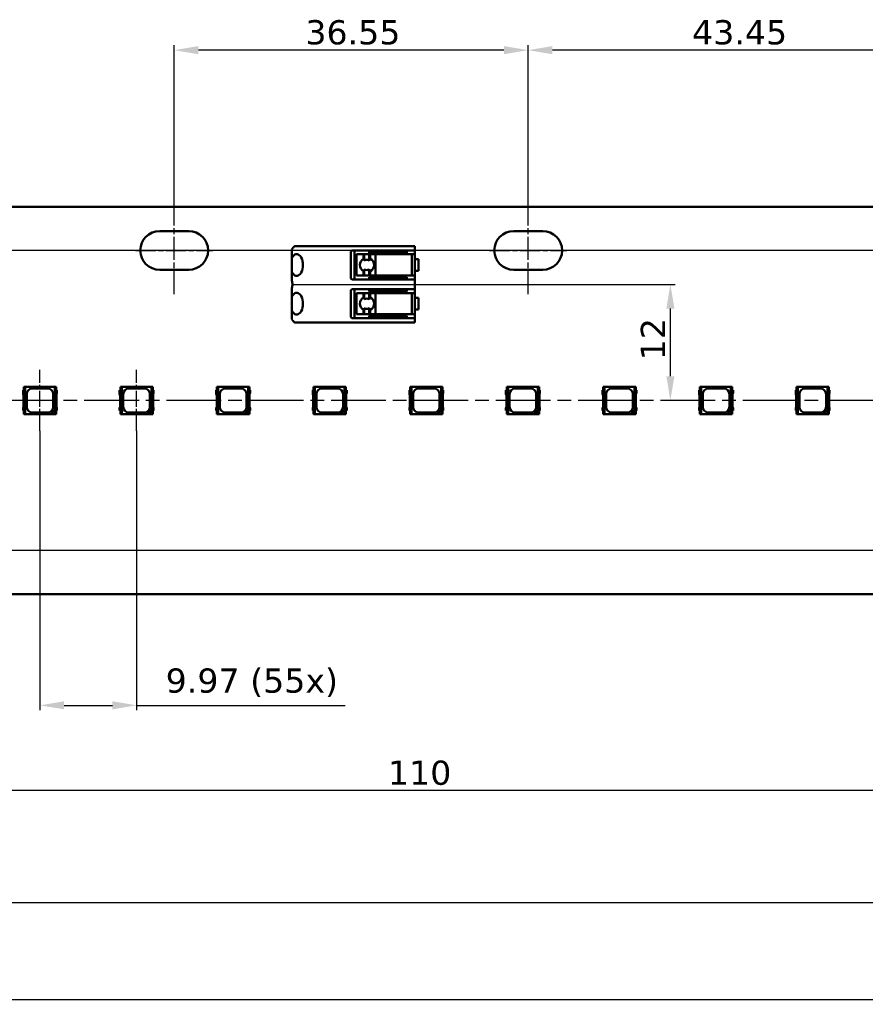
# Model space of a CAD drawing. Header units: millimetres. Extents: x 0 to 841, y 0 to 590.
# Tile 8 of 22: x 185 to 272, y 258 to 360. Entities that reach past the tile are written whole.
import ezdxf

# ---------------------------------------------------------------- set-up
doc = ezdxf.new("R2010")
doc.units = ezdxf.units.MM
doc.linetypes.add('CHAIN', pattern=[0.3543, 0.2362, -0.0295, 0.0591, -0.0295])
for name, color, linetype, lineweight in [('Centerline(ISO)', 7, 'Continuous', 25), ('Dimensions(ISO)', 7, 'Continuous', 25), ('Visible Edges(ISO)', 7, 'Continuous', 50)]:
    doc.layers.add(name, color=color, linetype=linetype, lineweight=lineweight)
doc.styles.add('Philips-dimensions', font='verdana.ttf')
doc.dimstyles.new('Philips-Oss', dxfattribs={"dimtxt": 2.5, "dimasz": 2.5, "dimexe": 0.5, "dimexo": 0, "dimgap": 0.5, "dimtad": 1, "dimtoh": 1, "dimrnd": 1e-08, "dimdsep": 46, "dimtxsty": 'Philips-dimensions', "dimcen": 0.09, "dimdle": 10, "dimclrd": 7, "dimclre": 7, "dimclrt": 7, "dimazin": 2, "dimtfac": 1, "dimtmove": 0, "dimatfit": 3, "dimfxl": 1, "dimtolj": 1, "dimlwd": 25, "dimlwe": 25, "dimarcsym": 0})

# ---------------------------------------------------------------- blocks, each defined once
blk = doc.blocks.new('*D18')
at = {"layer": 'Defpoints', "color": 0, "linetype": 'Continuous', "transparency": 16777216}
for p in [(140.79, 308.46), (701.49, 300.46), (701.49, 258.57)]:
    blk.add_point(p, dxfattribs=at)
at = {"layer": 'Dimensions(ISO)', "color": 7, "linetype": 'Continuous', "lineweight": 25, "transparency": 16777216}
for p, q in [((140.79, 308.46), (140.79, 258.07)), ((701.49, 300.46), (701.49, 258.07)), ((143.29, 258.57), (698.99, 258.57))]:
    blk.add_line(p, q, dxfattribs=at)
at = {"layer": 'Dimensions(ISO)', "color": 7, "linetype": 'Continuous', "transparency": 16777216}
for points in [[(143.29, 258.98), (143.29, 258.15), (140.79, 258.57)], [(698.99, 258.98), (698.99, 258.15), (701.49, 258.57)]]:
    blk.add_solid(points, dxfattribs=at)
at = {"layer": 'Dimensions(ISO)', "color": 7, "linetype": 'Continuous', "lineweight": 25, "transparency": 16777216, "insert": (413.51, 261.67), "char_height": 2.5, "attachment_point": 1, "style": 'Philips-dimensions'}
blk.add_mtext('\\A1;560.7±0.2', dxfattribs=at)
blk = doc.blocks.new('*D31')
at = {"layer": 'Defpoints', "color": 0, "linetype": 'Continuous', "transparency": 16777216}
for p in [(685.49, 330.96), (140.79, 308.46), (685.49, 268.58)]:
    blk.add_point(p, dxfattribs=at)
at = {"layer": 'Dimensions(ISO)', "color": 7, "linetype": 'Continuous', "lineweight": 25, "transparency": 16777216}
for p, q in [((685.49, 330.96), (685.49, 268.08)), ((140.79, 308.46), (140.79, 268.08)), ((143.29, 268.58), (682.99, 268.58))]:
    blk.add_line(p, q, dxfattribs=at)
at = {"layer": 'Dimensions(ISO)', "color": 7, "linetype": 'Continuous', "transparency": 16777216}
for points in [[(143.29, 268.99), (143.29, 268.16), (140.79, 268.58)], [(682.99, 268.99), (682.99, 268.16), (685.49, 268.58)]]:
    blk.add_solid(points, dxfattribs=at)
at = {"layer": 'Dimensions(ISO)', "color": 7, "linetype": 'Continuous', "lineweight": 25, "transparency": 16777216, "insert": (416.89, 271.63), "char_height": 2.5, "attachment_point": 1, "style": 'Philips-dimensions'}
blk.add_mtext('\\A1;544.7', dxfattribs=at)
blk = doc.blocks.new('*D36')
at = {"layer": 'Defpoints', "color": 0, "linetype": 'Continuous', "transparency": 16777216}
for p in [(186.78, 317.31), (196.76, 317.31), (196.76, 288.96)]:
    blk.add_point(p, dxfattribs=at)
at = {"layer": 'Dimensions(ISO)', "color": 7, "linetype": 'Continuous', "lineweight": 25, "transparency": 16777216}
for p, q in [((186.78, 317.31), (186.78, 288.46)), ((196.76, 317.31), (196.76, 288.46)), ((189.28, 288.96), (194.26, 288.96)), ((196.76, 288.96), (218.31, 288.96))]:
    blk.add_line(p, q, dxfattribs=at)
at = {"layer": 'Dimensions(ISO)', "color": 7, "linetype": 'Continuous', "transparency": 16777216}
for points in [[(189.28, 289.38), (189.28, 288.55), (186.78, 288.96)], [(194.26, 289.38), (194.26, 288.55), (196.76, 288.96)]]:
    blk.add_solid(points, dxfattribs=at)
at = {"layer": 'Dimensions(ISO)', "color": 7, "linetype": 'Continuous', "lineweight": 25, "transparency": 16777216, "insert": (199.76, 292.77), "char_height": 2.5, "attachment_point": 1, "style": 'Philips-dimensions'}
blk.add_mtext('\\A1;\\fVerdana|b0|i0;\\H2.5000;9.97 (55x)', dxfattribs=at)
blk = doc.blocks.new('*D41')
at = {"layer": 'Defpoints', "color": 0, "linetype": 'Continuous', "transparency": 16777216}
for p in [(129.43, 335.96), (637.64, 335.96), (142.39, 320.46)]:
    blk.add_point(p, dxfattribs=at)
at = {"layer": 'Dimensions(ISO)', "color": 7, "linetype": 'Continuous', "lineweight": 25, "transparency": 16777216}
for p, q in [((637.64, 335.96), (128.93, 335.96)), ((129.43, 322.96), (129.43, 333.46)), ((142.39, 320.46), (128.93, 320.46))]:
    blk.add_line(p, q, dxfattribs=at)
at = {"layer": 'Dimensions(ISO)', "color": 7, "linetype": 'Continuous', "transparency": 16777216}
for points in [[(129.02, 333.46), (129.85, 333.46), (129.43, 335.96)], [(129.02, 322.96), (129.85, 322.96), (129.43, 320.46)]]:
    blk.add_solid(points, dxfattribs=at)
at = {"layer": 'Dimensions(ISO)', "color": 7, "linetype": 'Continuous', "lineweight": 25, "transparency": 16777216, "insert": (126.37, 324.66), "char_height": 2.5, "attachment_point": 1, "rotation": 90, "style": 'Philips-dimensions'}
blk.add_mtext('\\A1;15.5', dxfattribs=at)
blk = doc.blocks.new('*D42')
at = {"layer": 'Defpoints', "color": 0, "linetype": 'Continuous', "transparency": 16777216}
for p in [(142.39, 320.46), (129.43, 304.96), (669.14, 304.96)]:
    blk.add_point(p, dxfattribs=at)
at = {"layer": 'Dimensions(ISO)', "color": 7, "linetype": 'Continuous', "lineweight": 25, "transparency": 16777216}
for p, q in [((142.39, 320.46), (128.93, 320.46)), ((129.43, 317.96), (129.43, 307.46)), ((669.14, 304.96), (128.93, 304.96))]:
    blk.add_line(p, q, dxfattribs=at)
at = {"layer": 'Dimensions(ISO)', "color": 7, "linetype": 'Continuous', "transparency": 16777216}
for points in [[(129.02, 317.96), (129.85, 317.96), (129.43, 320.46)], [(129.02, 307.46), (129.85, 307.46), (129.43, 304.96)]]:
    blk.add_solid(points, dxfattribs=at)
at = {"layer": 'Dimensions(ISO)', "color": 7, "linetype": 'Continuous', "lineweight": 25, "transparency": 16777216, "insert": (126.37, 309.16), "char_height": 2.5, "attachment_point": 1, "rotation": 90, "style": 'Philips-dimensions'}
blk.add_mtext('\\A1;15.5', dxfattribs=at)
blk = doc.blocks.new('*D45')
at = {"layer": 'Defpoints', "color": 0, "linetype": 'Continuous', "transparency": 16777216}
for p in [(237.19, 356.66), (237.19, 340.46), (280.64, 338.46)]:
    blk.add_point(p, dxfattribs=at)
at = {"layer": 'Dimensions(ISO)', "color": 7, "linetype": 'Continuous', "lineweight": 25, "transparency": 16777216}
for p, q in [((237.19, 340.46), (237.19, 357.16)), ((280.64, 338.46), (280.64, 357.16)), ((278.14, 356.66), (239.69, 356.66))]:
    blk.add_line(p, q, dxfattribs=at)
at = {"layer": 'Dimensions(ISO)', "color": 7, "linetype": 'Continuous', "transparency": 16777216}
for points in [[(239.69, 357.08), (239.69, 356.24), (237.19, 356.66)], [(278.14, 357.08), (278.14, 356.24), (280.64, 356.66)]]:
    blk.add_solid(points, dxfattribs=at)
at = {"layer": 'Dimensions(ISO)', "color": 7, "linetype": 'Continuous', "lineweight": 25, "transparency": 16777216, "insert": (254.11, 359.76), "char_height": 2.5, "attachment_point": 1, "style": 'Philips-dimensions'}
blk.add_mtext('\\A1;43.45', dxfattribs=at)
blk = doc.blocks.new('*D46')
at = {"layer": 'Defpoints', "color": 0, "linetype": 'Continuous', "transparency": 16777216}
for p in [(200.64, 356.66), (200.64, 340.46), (237.19, 340.46)]:
    blk.add_point(p, dxfattribs=at)
at = {"layer": 'Dimensions(ISO)', "color": 7, "linetype": 'Continuous', "lineweight": 25, "transparency": 16777216}
for p, q in [((200.64, 340.46), (200.64, 357.16)), ((237.19, 340.46), (237.19, 357.16)), ((234.69, 356.66), (203.14, 356.66))]:
    blk.add_line(p, q, dxfattribs=at)
at = {"layer": 'Dimensions(ISO)', "color": 7, "linetype": 'Continuous', "transparency": 16777216}
for points in [[(203.14, 357.08), (203.14, 356.24), (200.64, 356.66)], [(234.69, 357.08), (234.69, 356.24), (237.19, 356.66)]]:
    blk.add_solid(points, dxfattribs=at)
at = {"layer": 'Dimensions(ISO)', "color": 7, "linetype": 'Continuous', "lineweight": 25, "transparency": 16777216, "insert": (214.18, 359.76), "char_height": 2.5, "attachment_point": 1, "style": 'Philips-dimensions'}
blk.add_mtext('\\A1;36.55', dxfattribs=at)
blk = doc.blocks.new('*D54')
at = {"layer": 'Defpoints', "color": 0, "linetype": 'Continuous', "transparency": 16777216}
for p in [(170.64, 302.21), (280.64, 302.46), (170.64, 280.15)]:
    blk.add_point(p, dxfattribs=at)
at = {"layer": 'Dimensions(ISO)', "color": 7, "linetype": 'Continuous', "lineweight": 25, "transparency": 16777216}
for p, q in [((170.64, 302.21), (170.64, 279.65)), ((280.64, 302.46), (280.64, 279.65)), ((278.14, 280.15), (173.14, 280.15))]:
    blk.add_line(p, q, dxfattribs=at)
at = {"layer": 'Dimensions(ISO)', "color": 7, "linetype": 'Continuous', "transparency": 16777216}
for points in [[(173.14, 280.56), (173.14, 279.73), (170.64, 280.15)], [(278.14, 280.56), (278.14, 279.73), (280.64, 280.15)]]:
    blk.add_solid(points, dxfattribs=at)
at = {"layer": 'Dimensions(ISO)', "color": 7, "linetype": 'Continuous', "lineweight": 25, "transparency": 16777216, "insert": (222.71, 283.25), "char_height": 2.5, "attachment_point": 1, "style": 'Philips-dimensions'}
blk.add_mtext('\\A1;110', dxfattribs=at)
blk = doc.blocks.new('*D55')
at = {"layer": 'Defpoints', "color": 0, "linetype": 'Continuous', "transparency": 16777216}
for p in [(212.85, 332.46), (251.87, 332.46), (251.87, 320.46)]:
    blk.add_point(p, dxfattribs=at)
at = {"layer": 'Dimensions(ISO)', "color": 7, "linetype": 'Continuous', "lineweight": 25, "transparency": 16777216}
for p, q in [((212.85, 332.46), (252.37, 332.46)), ((251.87, 322.96), (251.87, 329.96))]:
    blk.add_line(p, q, dxfattribs=at)
at = {"layer": 'Dimensions(ISO)', "color": 7, "linetype": 'Continuous', "transparency": 16777216}
for points in [[(251.46, 329.96), (252.29, 329.96), (251.87, 332.46)], [(251.46, 322.96), (252.29, 322.96), (251.87, 320.46)]]:
    blk.add_solid(points, dxfattribs=at)
at = {"layer": 'Dimensions(ISO)', "color": 7, "linetype": 'Continuous', "lineweight": 25, "transparency": 16777216, "insert": (248.82, 324.62), "char_height": 2.5, "attachment_point": 1, "rotation": 90, "style": 'Philips-dimensions'}
blk.add_mtext('\\A1;12', dxfattribs=at)

msp = doc.modelspace()

# ---------------------------------------------------------------- linework, layer by layer
at = {"layer": 'Centerline(ISO)', "linetype": 'CHAIN', "ltscale": 10.000767}
for p, q in [((200.643, 331.463), (200.643, 340.463)), ((237.193, 331.463), (237.193, 340.463))]:
    msp.add_line(p, q, dxfattribs=at)
at = {"layer": 'Centerline(ISO)', "linetype": 'CHAIN', "ltscale": 8.88956}
for p, q in [((196.643, 335.963), (204.643, 335.963)), ((233.193, 335.963), (241.193, 335.963))]:
    msp.add_line(p, q, dxfattribs=at)
at = {"layer": 'Centerline(ISO)', "linetype": 'CHAIN', "ltscale": 7.000507}
for p, q in [((186.784, 317.313), (186.784, 323.613)), ((196.757, 317.313), (196.757, 323.613))]:
    msp.add_line(p, q, dxfattribs=at)
at = {"layer": 'Centerline(ISO)', "linetype": 'CHAIN', "ltscale": 23.990969}
msp.add_line((698.508, 320.463), (142.389, 320.463), dxfattribs=at)
at = {"layer": 'Visible Edges(ISO)'}
for p, q in [((156.793, 340.463), (685.493, 340.463)), ((199.143, 337.963), (202.143, 337.963)), ((235.693, 337.963), (238.693, 337.963)), ((212.773, 334.748), (212.773, 335.893)), ((214.224, 336.413), (213.098, 336.413)), ((214.224, 336.413), (214.873, 336.413)), ((218.958, 336.413), (214.873, 336.413)), ((218.873, 333.163), (218.873, 335.763)), ((219.131, 336.413), (218.958, 336.413)), ((219.073, 335.963), (219.131, 335.963)), ((219.246, 336.413), (219.131, 336.413)), ((219.131, 335.963), (219.246, 335.963)), ((219.246, 336.413), (219.679, 336.413)), ((219.679, 335.963), (219.246, 335.963)), ((219.273, 332.963), (219.273, 335.963)), ((223.473, 336.413), (219.679, 336.413)), ((219.679, 335.963), (223.473, 335.963)), ((220.773, 335.963), (220.773, 335.713)), ((223.473, 336.413), (225.473, 336.413)), ((225.473, 335.963), (223.473, 335.963)), ((224.673, 335.963), (224.673, 335.713)), ((225.473, 335.963), (225.473, 336.413)), ((225.473, 335.963), (225.473, 332.963)), ((212.773, 334.178), (212.773, 334.748)), ((219.476, 335.563), (219.465, 335.563)), ((219.465, 333.363), (219.465, 335.563)), ((219.476, 335.563), (219.686, 335.563)), ((220.194, 335.563), (219.686, 335.563)), ((220.194, 335.097), (220.194, 335.563)), ((220.272, 335.563), (220.194, 335.563)), ((220.272, 334.932), (220.272, 335.563)), ((220.771, 335.563), (220.272, 335.563)), ((220.771, 334.933), (220.771, 335.563)), ((220.891, 335.563), (220.771, 335.563)), ((220.773, 335.713), (223.489, 335.713)), ((220.891, 335.11), (220.891, 335.563)), ((221.438, 335.563), (220.891, 335.563)), ((223.497, 335.563), (221.438, 335.563)), ((221.438, 333.363), (221.438, 335.563)), ((224.673, 335.713), (223.489, 335.713)), ((223.532, 335.563), (223.497, 335.563)), ((223.532, 335.563), (225.173, 335.563)), ((225.373, 335.563), (225.173, 335.563)), ((225.173, 333.363), (225.173, 335.563)), ((225.873, 335.063), (225.473, 335.063)), ((225.873, 335.063), (225.873, 333.863)), ((202.143, 333.963), (199.143, 333.963)), ((212.773, 332.997), (212.773, 334.178)), ((220.194, 333.363), (220.194, 333.829)), ((220.272, 333.363), (220.272, 333.994)), ((220.771, 333.363), (220.771, 333.993)), ((220.891, 333.363), (220.891, 333.816)), ((225.473, 333.863), (225.873, 333.863)), ((238.693, 333.963), (235.693, 333.963)), ((219.131, 332.963), (219.073, 332.963)), ((219.246, 332.963), (219.131, 332.963)), ((219.246, 332.963), (219.679, 332.963)), ((219.465, 333.363), (219.476, 333.363)), ((219.686, 333.363), (219.476, 333.363)), ((223.473, 332.963), (219.679, 332.963)), ((219.686, 333.363), (220.194, 333.363)), ((220.194, 333.363), (220.272, 333.363)), ((220.272, 333.363), (220.771, 333.363)), ((220.771, 333.363), (220.891, 333.363)), ((223.489, 333.213), (220.773, 333.213)), ((220.773, 332.963), (220.773, 333.213)), ((220.891, 333.363), (221.438, 333.363)), ((221.438, 333.363), (223.497, 333.363)), ((223.473, 332.963), (225.473, 332.963)), ((223.489, 333.213), (224.673, 333.213)), ((223.497, 333.363), (223.532, 333.363)), ((225.173, 333.363), (223.532, 333.363)), ((224.673, 332.963), (224.673, 333.213)), ((225.173, 333.363), (225.373, 333.363)), ((225.473, 331.963), (225.473, 332.963)), ((212.773, 330.748), (212.773, 331.929)), ((218.873, 329.163), (218.873, 331.763)), ((219.073, 331.963), (219.131, 331.963)), ((219.131, 331.963), (219.246, 331.963)), ((219.679, 331.963), (219.246, 331.963)), ((219.273, 328.963), (219.273, 331.963)), ((219.679, 331.963), (223.473, 331.963)), ((220.773, 331.963), (220.773, 331.713)), ((220.773, 331.713), (223.489, 331.713)), ((225.473, 331.963), (223.473, 331.963)), ((224.673, 331.713), (223.489, 331.713)), ((224.673, 331.963), (224.673, 331.713)), ((225.473, 331.963), (225.473, 328.963)), ((212.773, 330.178), (212.773, 330.748)), ((219.476, 331.563), (219.465, 331.563)), ((219.465, 329.363), (219.465, 331.563)), ((219.476, 331.563), (219.686, 331.563)), ((220.194, 331.563), (219.686, 331.563)), ((220.194, 331.097), (220.194, 331.563)), ((220.272, 331.563), (220.194, 331.563)), ((220.272, 330.932), (220.272, 331.563)), ((220.771, 331.563), (220.272, 331.563)), ((220.771, 330.933), (220.771, 331.563)), ((220.891, 331.563), (220.771, 331.563)), ((220.891, 331.11), (220.891, 331.563)), ((221.438, 331.563), (220.891, 331.563)), ((223.497, 331.563), (221.438, 331.563)), ((221.438, 329.363), (221.438, 331.563)), ((223.532, 331.563), (223.497, 331.563)), ((223.532, 331.563), (225.173, 331.563)), ((225.373, 331.563), (225.173, 331.563)), ((225.173, 329.363), (225.173, 331.563)), ((225.873, 331.063), (225.473, 331.063)), ((225.873, 331.063), (225.873, 329.863)), ((212.773, 329.033), (212.773, 330.178)), ((220.194, 329.363), (220.194, 329.829)), ((220.272, 329.363), (220.272, 329.994)), ((220.771, 329.363), (220.771, 329.993)), ((220.891, 329.363), (220.891, 329.816)), ((225.473, 329.863), (225.873, 329.863)), ((219.131, 328.963), (219.073, 328.963)), ((219.246, 328.963), (219.131, 328.963)), ((219.246, 328.963), (219.679, 328.963)), ((219.465, 329.363), (219.476, 329.363)), ((219.686, 329.363), (219.476, 329.363)), ((223.473, 328.963), (219.679, 328.963)), ((219.686, 329.363), (220.194, 329.363)), ((220.194, 329.363), (220.272, 329.363)), ((220.272, 329.363), (220.771, 329.363)), ((220.771, 329.363), (220.891, 329.363)), ((223.489, 329.213), (220.773, 329.213)), ((220.773, 328.963), (220.773, 329.213)), ((220.891, 329.363), (221.438, 329.363)), ((221.438, 329.363), (223.497, 329.363)), ((223.473, 328.963), (225.473, 328.963)), ((223.489, 329.213), (224.673, 329.213)), ((223.497, 329.363), (223.532, 329.363)), ((225.173, 329.363), (223.532, 329.363)), ((224.673, 328.963), (224.673, 329.213)), ((225.173, 329.363), (225.373, 329.363)), ((225.473, 328.513), (225.473, 328.963)), ((213.098, 328.513), (214.224, 328.513)), ((214.873, 328.513), (214.224, 328.513)), ((214.873, 328.513), (218.958, 328.513)), ((218.958, 328.513), (219.131, 328.513)), ((219.131, 328.513), (219.246, 328.513)), ((219.679, 328.513), (219.246, 328.513)), ((219.679, 328.513), (223.473, 328.513)), ((225.473, 328.513), (223.473, 328.513)), ((185.034, 321.513), (185.034, 321.113)), ((185.209, 321.513), (185.034, 321.513)), ((185.209, 321.863), (185.109, 321.863)), ((185.109, 321.863), (185.109, 321.513)), ((185.249, 321.863), (185.209, 321.863)), ((185.209, 321.513), (185.209, 321.863)), ((188.32, 321.863), (185.249, 321.863)), ((185.249, 319.063), (185.249, 321.863)), ((186.009, 321.713), (187.559, 321.713)), ((188.32, 321.863), (188.32, 319.474)), ((188.359, 321.863), (188.32, 321.863)), ((188.459, 321.863), (188.359, 321.863)), ((188.359, 321.863), (188.359, 321.513)), ((188.534, 321.513), (188.359, 321.513)), ((188.459, 321.513), (188.459, 321.863)), ((188.534, 321.25), (188.534, 321.513)), ((195.007, 321.513), (195.007, 321.113)), ((195.182, 321.513), (195.007, 321.513)), ((195.182, 321.863), (195.082, 321.863)), ((195.082, 321.863), (195.082, 321.513)), ((195.221, 321.863), (195.182, 321.863)), ((195.182, 321.513), (195.182, 321.863)), ((198.293, 321.863), (195.221, 321.863)), ((195.221, 319.063), (195.221, 321.863)), ((195.982, 321.713), (197.532, 321.713)), ((198.293, 321.863), (198.293, 319.474)), ((198.332, 321.863), (198.293, 321.863)), ((198.432, 321.863), (198.332, 321.863)), ((198.332, 321.863), (198.332, 321.513)), ((198.507, 321.513), (198.332, 321.513)), ((198.432, 321.513), (198.432, 321.863)), ((198.507, 321.25), (198.507, 321.513)), ((204.98, 321.513), (204.98, 321.113)), ((205.155, 321.513), (204.98, 321.513)), ((205.155, 321.863), (205.055, 321.863)), ((205.055, 321.863), (205.055, 321.513)), ((205.194, 321.863), (205.155, 321.863)), ((205.155, 321.513), (205.155, 321.863)), ((208.265, 321.863), (205.194, 321.863)), ((205.194, 319.063), (205.194, 321.863)), ((205.955, 321.713), (207.505, 321.713)), ((208.265, 321.863), (208.265, 319.474)), ((208.305, 321.863), (208.265, 321.863)), ((208.405, 321.863), (208.305, 321.863)), ((208.305, 321.863), (208.305, 321.513)), ((208.48, 321.513), (208.305, 321.513)), ((208.405, 321.513), (208.405, 321.863)), ((208.48, 321.25), (208.48, 321.513)), ((214.952, 321.513), (214.952, 321.113)), ((215.127, 321.513), (214.952, 321.513)), ((215.127, 321.863), (215.027, 321.863)), ((215.027, 321.863), (215.027, 321.513)), ((215.167, 321.863), (215.127, 321.863)), ((215.127, 321.513), (215.127, 321.863)), ((218.238, 321.863), (215.167, 321.863)), ((215.167, 319.063), (215.167, 321.863)), ((215.927, 321.713), (217.477, 321.713)), ((218.238, 321.863), (218.238, 319.474)), ((218.277, 321.863), (218.238, 321.863)), ((218.377, 321.863), (218.277, 321.863)), ((218.277, 321.863), (218.277, 321.513)), ((218.452, 321.513), (218.277, 321.513)), ((218.377, 321.513), (218.377, 321.863)), ((218.452, 321.25), (218.452, 321.513)), ((224.925, 321.513), (224.925, 321.113)), ((225.1, 321.513), (224.925, 321.513)), ((225.1, 321.863), (225, 321.863)), ((225, 321.863), (225, 321.513)), ((225.139, 321.863), (225.1, 321.863)), ((225.1, 321.513), (225.1, 321.863)), ((228.211, 321.863), (225.139, 321.863)), ((225.139, 319.063), (225.139, 321.863)), ((225.9, 321.713), (227.45, 321.713)), ((228.211, 321.863), (228.211, 319.474)), ((228.25, 321.863), (228.211, 321.863)), ((228.35, 321.863), (228.25, 321.863)), ((228.25, 321.863), (228.25, 321.513)), ((228.425, 321.513), (228.25, 321.513)), ((228.35, 321.513), (228.35, 321.863)), ((228.425, 321.25), (228.425, 321.513)), ((234.898, 321.513), (234.898, 321.113)), ((235.073, 321.513), (234.898, 321.513)), ((235.073, 321.863), (234.973, 321.863)), ((234.973, 321.863), (234.973, 321.513)), ((235.112, 321.863), (235.073, 321.863)), ((235.073, 321.513), (235.073, 321.863)), ((238.183, 321.863), (235.112, 321.863)), ((235.112, 319.063), (235.112, 321.863)), ((235.873, 321.713), (237.423, 321.713)), ((238.183, 321.863), (238.183, 319.474)), ((238.223, 321.863), (238.183, 321.863)), ((238.323, 321.863), (238.223, 321.863)), ((238.223, 321.863), (238.223, 321.513)), ((238.398, 321.513), (238.223, 321.513)), ((238.323, 321.513), (238.323, 321.863)), ((238.398, 321.25), (238.398, 321.513)), ((244.871, 321.513), (244.871, 321.113)), ((245.046, 321.513), (244.871, 321.513)), ((245.046, 321.863), (244.946, 321.863)), ((244.946, 321.863), (244.946, 321.513)), ((245.085, 321.863), (245.046, 321.863)), ((245.046, 321.513), (245.046, 321.863)), ((248.156, 321.863), (245.085, 321.863)), ((245.085, 319.063), (245.085, 321.863)), ((245.846, 321.713), (247.396, 321.713)), ((248.156, 321.863), (248.156, 319.474)), ((248.196, 321.863), (248.156, 321.863)), ((248.371, 321.513), (248.195, 321.513)), ((248.296, 321.863), (248.196, 321.863)), ((248.196, 321.863), (248.196, 321.513)), ((248.296, 321.513), (248.296, 321.863)), ((248.371, 321.25), (248.371, 321.513)), ((254.843, 321.513), (254.843, 321.113)), ((255.018, 321.513), (254.843, 321.513)), ((255.018, 321.863), (254.918, 321.863)), ((254.918, 321.863), (254.918, 321.513)), ((255.058, 321.863), (255.018, 321.863)), ((255.018, 321.513), (255.018, 321.863)), ((258.129, 321.863), (255.058, 321.863)), ((255.058, 319.063), (255.058, 321.863)), ((255.818, 321.713), (257.368, 321.713)), ((258.129, 321.863), (258.129, 319.474)), ((258.168, 321.863), (258.129, 321.863)), ((258.268, 321.863), (258.168, 321.863)), ((258.168, 321.863), (258.168, 321.513)), ((258.343, 321.513), (258.168, 321.513)), ((258.268, 321.513), (258.268, 321.863)), ((258.343, 321.25), (258.343, 321.513)), ((264.816, 321.513), (264.816, 321.113)), ((264.991, 321.513), (264.816, 321.513)), ((264.991, 321.863), (264.891, 321.863)), ((264.891, 321.863), (264.891, 321.513)), ((265.03, 321.863), (264.991, 321.863)), ((264.991, 321.513), (264.991, 321.863)), ((268.102, 321.863), (265.03, 321.863)), ((265.03, 319.063), (265.03, 321.863)), ((265.791, 321.713), (267.341, 321.713)), ((268.102, 321.863), (268.102, 319.474)), ((268.141, 321.863), (268.102, 321.863)), ((268.241, 321.863), (268.141, 321.863)), ((268.141, 321.863), (268.141, 321.513)), ((268.316, 321.513), (268.141, 321.513)), ((268.241, 321.513), (268.241, 321.863)), ((268.316, 321.25), (268.316, 321.513)), ((185.034, 321.113), (185.084, 320.976)), ((185.084, 320.976), (185.084, 319.813)), ((185.409, 319.813), (185.409, 321.113)), ((188.159, 321.113), (188.159, 319.813)), ((188.484, 321.113), (188.534, 321.25)), ((188.484, 319.813), (188.484, 321.113)), ((195.007, 321.113), (195.057, 320.976)), ((195.057, 320.976), (195.057, 319.813)), ((195.382, 319.813), (195.382, 321.113)), ((198.132, 321.113), (198.132, 319.813)), ((198.457, 321.113), (198.507, 321.25)), ((198.457, 319.813), (198.457, 321.113)), ((204.98, 321.113), (205.03, 320.976)), ((205.03, 320.976), (205.03, 319.813)), ((205.355, 319.813), (205.355, 321.113)), ((208.105, 321.113), (208.105, 319.813)), ((208.43, 321.113), (208.48, 321.25)), ((208.43, 319.813), (208.43, 321.113)), ((214.952, 321.113), (215.002, 320.976)), ((215.002, 320.976), (215.002, 319.813)), ((215.327, 319.813), (215.327, 321.113)), ((218.077, 321.113), (218.077, 319.813)), ((218.402, 321.113), (218.452, 321.25)), ((218.402, 319.813), (218.402, 321.113)), ((224.925, 321.113), (224.975, 320.976)), ((224.975, 320.976), (224.975, 319.813)), ((225.3, 319.813), (225.3, 321.113)), ((228.05, 321.113), (228.05, 319.813)), ((228.375, 321.113), (228.425, 321.25)), ((228.375, 319.813), (228.375, 321.113)), ((234.898, 321.113), (234.948, 320.976)), ((234.948, 320.976), (234.948, 319.813)), ((235.273, 319.813), (235.273, 321.113)), ((238.023, 321.113), (238.023, 319.813)), ((238.348, 321.113), (238.398, 321.25)), ((238.348, 319.813), (238.348, 321.113)), ((244.871, 321.113), (244.921, 320.976)), ((244.921, 320.976), (244.921, 319.813)), ((245.246, 319.813), (245.246, 321.113)), ((247.996, 321.113), (247.996, 319.813)), ((248.321, 321.113), (248.371, 321.25)), ((248.321, 319.813), (248.321, 321.113)), ((254.843, 321.113), (254.893, 320.976)), ((254.893, 320.976), (254.893, 319.813)), ((255.218, 319.813), (255.218, 321.113)), ((257.968, 321.113), (257.968, 319.813)), ((258.293, 321.113), (258.343, 321.25)), ((258.293, 319.813), (258.293, 321.113)), ((264.816, 321.113), (264.866, 320.976)), ((264.866, 320.976), (264.866, 319.813)), ((265.191, 319.813), (265.191, 321.113)), ((267.941, 321.113), (267.941, 319.813)), ((268.266, 321.113), (268.316, 321.25)), ((268.266, 319.813), (268.266, 321.113)), ((185.084, 319.813), (185.034, 319.676)), ((185.034, 319.676), (185.034, 319.413)), ((187.909, 319.063), (188.32, 319.474)), ((188.32, 319.474), (188.337, 319.491)), ((188.337, 319.491), (188.337, 319.063)), ((188.534, 319.676), (188.484, 319.813)), ((188.534, 319.413), (188.534, 319.676)), ((195.057, 319.813), (195.007, 319.676)), ((195.007, 319.676), (195.007, 319.413)), ((197.882, 319.063), (198.293, 319.474)), ((198.293, 319.474), (198.31, 319.491)), ((198.31, 319.491), (198.31, 319.063)), ((198.507, 319.676), (198.457, 319.813)), ((198.507, 319.413), (198.507, 319.676)), ((205.03, 319.813), (204.98, 319.676)), ((204.98, 319.676), (204.98, 319.413)), ((207.855, 319.063), (208.265, 319.474)), ((208.265, 319.474), (208.283, 319.491)), ((208.283, 319.491), (208.283, 319.063)), ((208.48, 319.676), (208.43, 319.813)), ((208.48, 319.413), (208.48, 319.676)), ((215.002, 319.813), (214.952, 319.676)), ((214.952, 319.676), (214.952, 319.413)), ((217.827, 319.063), (218.238, 319.474)), ((218.238, 319.474), (218.255, 319.491)), ((218.255, 319.491), (218.255, 319.063)), ((218.452, 319.676), (218.402, 319.813)), ((218.452, 319.413), (218.452, 319.676)), ((224.975, 319.813), (224.925, 319.676)), ((224.925, 319.676), (224.925, 319.413)), ((227.8, 319.063), (228.211, 319.474)), ((228.211, 319.474), (228.228, 319.491)), ((228.228, 319.491), (228.228, 319.063)), ((228.425, 319.676), (228.375, 319.813)), ((228.425, 319.413), (228.425, 319.676)), ((234.948, 319.813), (234.898, 319.676)), ((234.898, 319.676), (234.898, 319.413)), ((237.773, 319.063), (238.183, 319.474)), ((238.183, 319.474), (238.201, 319.491)), ((238.201, 319.491), (238.201, 319.063)), ((238.398, 319.676), (238.348, 319.813)), ((238.398, 319.413), (238.398, 319.676)), ((244.921, 319.813), (244.871, 319.676)), ((244.871, 319.676), (244.871, 319.413)), ((247.746, 319.063), (248.156, 319.474)), ((248.156, 319.474), (248.174, 319.491)), ((248.174, 319.491), (248.174, 319.063)), ((248.371, 319.676), (248.321, 319.813)), ((248.371, 319.413), (248.371, 319.676)), ((254.893, 319.813), (254.843, 319.676)), ((254.843, 319.676), (254.843, 319.413)), ((257.718, 319.063), (258.129, 319.474)), ((258.129, 319.474), (258.146, 319.491)), ((258.146, 319.491), (258.146, 319.063)), ((258.343, 319.676), (258.293, 319.813)), ((258.343, 319.413), (258.343, 319.676)), ((264.866, 319.813), (264.816, 319.676)), ((264.816, 319.676), (264.816, 319.413)), ((267.691, 319.063), (268.102, 319.474)), ((268.102, 319.474), (268.119, 319.491)), ((268.119, 319.491), (268.119, 319.063)), ((268.316, 319.676), (268.266, 319.813)), ((268.316, 319.413), (268.316, 319.676)), ((185.034, 319.413), (185.209, 319.413)), ((185.109, 319.413), (185.109, 319.063)), ((185.109, 319.063), (185.209, 319.063)), ((185.209, 319.063), (185.209, 319.413)), ((185.209, 319.063), (185.249, 319.063)), ((185.249, 319.063), (187.909, 319.063)), ((187.559, 319.213), (186.009, 319.213)), ((188.337, 319.063), (187.909, 319.063)), ((188.337, 319.063), (188.359, 319.063)), ((188.359, 319.413), (188.534, 319.413)), ((188.359, 319.413), (188.359, 319.063)), ((188.359, 319.063), (188.459, 319.063)), ((188.459, 319.063), (188.459, 319.413)), ((195.007, 319.413), (195.182, 319.413)), ((195.082, 319.413), (195.082, 319.063)), ((195.082, 319.063), (195.182, 319.063)), ((195.182, 319.063), (195.182, 319.413)), ((195.182, 319.063), (195.221, 319.063)), ((195.221, 319.063), (197.882, 319.063)), ((197.532, 319.213), (195.982, 319.213)), ((198.31, 319.063), (197.882, 319.063)), ((198.31, 319.063), (198.332, 319.063)), ((198.332, 319.413), (198.507, 319.413)), ((198.332, 319.413), (198.332, 319.063)), ((198.332, 319.063), (198.432, 319.063)), ((198.432, 319.063), (198.432, 319.413)), ((204.98, 319.413), (205.155, 319.413)), ((205.055, 319.413), (205.055, 319.063)), ((205.055, 319.063), (205.155, 319.063)), ((205.155, 319.063), (205.155, 319.413)), ((205.155, 319.063), (205.194, 319.063)), ((205.194, 319.063), (207.855, 319.063)), ((207.505, 319.213), (205.955, 319.213)), ((208.283, 319.063), (207.855, 319.063)), ((208.283, 319.063), (208.305, 319.063)), ((208.305, 319.413), (208.48, 319.413)), ((208.305, 319.413), (208.305, 319.063)), ((208.305, 319.063), (208.405, 319.063)), ((208.405, 319.063), (208.405, 319.413)), ((214.952, 319.413), (215.127, 319.413)), ((215.027, 319.413), (215.027, 319.063)), ((215.027, 319.063), (215.127, 319.063)), ((215.127, 319.063), (215.127, 319.413)), ((215.127, 319.063), (215.167, 319.063)), ((215.167, 319.063), (217.827, 319.063)), ((217.477, 319.213), (215.927, 319.213)), ((218.255, 319.063), (217.827, 319.063)), ((218.255, 319.063), (218.277, 319.063)), ((218.277, 319.413), (218.452, 319.413)), ((218.277, 319.413), (218.277, 319.063)), ((218.277, 319.063), (218.377, 319.063)), ((218.377, 319.063), (218.377, 319.413)), ((224.925, 319.413), (225.1, 319.413)), ((225, 319.413), (225, 319.063)), ((225, 319.063), (225.1, 319.063)), ((225.1, 319.063), (225.1, 319.413)), ((225.1, 319.063), (225.139, 319.063)), ((225.139, 319.063), (227.8, 319.063)), ((227.45, 319.213), (225.9, 319.213)), ((228.228, 319.063), (227.8, 319.063)), ((228.228, 319.063), (228.25, 319.063)), ((228.25, 319.413), (228.425, 319.413)), ((228.25, 319.413), (228.25, 319.063)), ((228.25, 319.063), (228.35, 319.063)), ((228.35, 319.063), (228.35, 319.413)), ((234.898, 319.413), (235.073, 319.413)), ((234.973, 319.413), (234.973, 319.063)), ((234.973, 319.063), (235.073, 319.063)), ((235.073, 319.063), (235.073, 319.413)), ((235.073, 319.063), (235.112, 319.063)), ((235.112, 319.063), (237.773, 319.063)), ((237.423, 319.213), (235.873, 319.213)), ((238.201, 319.063), (237.773, 319.063)), ((238.201, 319.063), (238.223, 319.063)), ((238.223, 319.413), (238.398, 319.413)), ((238.223, 319.413), (238.223, 319.063)), ((238.223, 319.063), (238.323, 319.063)), ((238.323, 319.063), (238.323, 319.413)), ((244.871, 319.413), (245.046, 319.413)), ((244.946, 319.413), (244.946, 319.063)), ((244.946, 319.063), (245.046, 319.063)), ((245.046, 319.063), (245.046, 319.413)), ((245.046, 319.063), (245.085, 319.063)), ((245.085, 319.063), (247.746, 319.063)), ((247.396, 319.213), (245.846, 319.213)), ((248.174, 319.063), (247.746, 319.063)), ((248.174, 319.063), (248.196, 319.063)), ((248.195, 319.413), (248.371, 319.413)), ((248.196, 319.413), (248.196, 319.063)), ((248.196, 319.063), (248.296, 319.063)), ((248.296, 319.063), (248.296, 319.413)), ((254.843, 319.413), (255.018, 319.413)), ((254.918, 319.413), (254.918, 319.063)), ((254.918, 319.063), (255.018, 319.063)), ((255.018, 319.063), (255.018, 319.413)), ((255.018, 319.063), (255.058, 319.063)), ((255.058, 319.063), (257.718, 319.063)), ((257.368, 319.213), (255.818, 319.213)), ((258.146, 319.063), (257.718, 319.063)), ((258.146, 319.063), (258.168, 319.063)), ((258.168, 319.413), (258.343, 319.413)), ((258.168, 319.413), (258.168, 319.063)), ((258.168, 319.063), (258.268, 319.063)), ((258.268, 319.063), (258.268, 319.413)), ((264.816, 319.413), (264.991, 319.413)), ((264.891, 319.413), (264.891, 319.063)), ((264.891, 319.063), (264.991, 319.063)), ((264.991, 319.063), (264.991, 319.413)), ((264.991, 319.063), (265.03, 319.063)), ((265.03, 319.063), (267.691, 319.063)), ((267.341, 319.213), (265.791, 319.213)), ((268.119, 319.063), (267.691, 319.063)), ((268.119, 319.063), (268.141, 319.063)), ((268.141, 319.413), (268.316, 319.413)), ((268.141, 319.413), (268.141, 319.063)), ((268.141, 319.063), (268.241, 319.063)), ((268.241, 319.063), (268.241, 319.413)), ((701.493, 300.463), (152.793, 300.463))]:
    msp.add_line(p, q, dxfattribs=at)
for centre, radius, start, end in [((199.143, 335.963), 2, 90, 270), ((202.143, 335.963), 2, 270, 90), ((235.693, 335.963), 2, 90, 270), ((238.693, 335.963), 2, 270, 90), ((219.073, 335.763), 0.2, 125.26439, 180), ((219.073, 333.163), 0.2, 180, 234.73561), ((219.073, 331.763), 0.2, 125.26439, 180), ((219.073, 329.163), 0.2, 180, 234.73561), ((186.009, 321.113), 0.6, 90, 180), ((187.559, 321.113), 0.6, 0, 90), ((195.982, 321.113), 0.6, 90, 180), ((197.532, 321.113), 0.6, 0, 90), ((205.955, 321.113), 0.6, 90, 180), ((207.505, 321.113), 0.6, 0, 90), ((215.927, 321.113), 0.6, 90, 180), ((217.477, 321.113), 0.6, 0, 90), ((225.9, 321.113), 0.6, 90, 180), ((227.45, 321.113), 0.6, 0, 90), ((235.873, 321.113), 0.6, 90, 180), ((237.423, 321.113), 0.6, 0, 90), ((245.846, 321.113), 0.6, 90, 180), ((247.396, 321.113), 0.6, 0, 90), ((255.818, 321.113), 0.6, 90, 180), ((257.368, 321.113), 0.6, 0, 90), ((265.791, 321.113), 0.6, 90, 180), ((267.341, 321.113), 0.6, 0, 90), ((186.009, 319.813), 0.6, 180, 270), ((187.559, 319.813), 0.6, 270, 0), ((195.982, 319.813), 0.6, 180, 270), ((197.532, 319.813), 0.6, 270, 0), ((205.955, 319.813), 0.6, 180, 270), ((207.505, 319.813), 0.6, 270, 0), ((215.927, 319.813), 0.6, 180, 270), ((217.477, 319.813), 0.6, 270, 0), ((225.9, 319.813), 0.6, 180, 270), ((227.45, 319.813), 0.6, 270, 0), ((235.873, 319.813), 0.6, 180, 270), ((237.423, 319.813), 0.6, 270, 0), ((245.846, 319.813), 0.6, 180, 270), ((247.396, 319.813), 0.6, 270, 0), ((255.818, 319.813), 0.6, 180, 270), ((257.368, 319.813), 0.6, 270, 0), ((265.791, 319.813), 0.6, 180, 270), ((267.341, 319.813), 0.6, 270, 0)]:
    msp.add_arc(centre, radius, start, end, dxfattribs=at)
for centre, major_axis, ratio, start_param, end_param in [((213.577, 334.375), (0, 2.2), 0.5773503, 0.3864162, 0.5863891), ((213.286, 334.463), (0, 1.125), 0.5773503, 2.4548566, 6.9699214), ((220.536, 334.463), (0, 0.721), 0.9986295, 0.4951571, 2.6464356), ((220.133, 334.463), (0, 0.668), 0.2923717, 5.4903525, 5.9638797), ((220.523, 334.463), (0, 0.532), 0.9986295, 5.7966843, 6.775526), ((220.957, 334.463), (0, 0.669), 0.3907311, 0.2581297, 0.7922621), ((220.572, 334.463), (0, -0.721), 0.9986295, 0.4576822, 2.6839105), ((220.133, 334.463), (0, -0.668), 0.2923717, 0.3193056, 0.7928328), ((220.523, 334.463), (0, -0.532), 0.9986295, 5.7908446, 6.7696863), ((220.957, 334.463), (0, -0.669), 0.3907311, 5.4909232, 6.0250556), ((213.286, 330.463), (0, 1.125), 0.5773503, 2.4548566, 6.9699214), ((220.536, 330.463), (0, 0.721), 0.9986295, 0.4951571, 2.6464356), ((220.133, 330.463), (0, 0.668), 0.2923717, 5.4903525, 5.9638797), ((220.523, 330.463), (0, 0.532), 0.9986295, 5.7966843, 6.775526), ((220.957, 330.463), (0, 0.669), 0.3907311, 0.2581297, 0.7922621), ((220.572, 330.463), (0, -0.721), 0.9986295, 0.4576822, 2.6839105), ((220.133, 330.463), (0, -0.668), 0.2923717, 0.3193056, 0.7928328), ((220.523, 330.463), (0, -0.532), 0.9986295, 5.7908446, 6.7696863), ((220.957, 330.463), (0, -0.669), 0.3907311, 5.4909232, 6.0250556), ((213.577, 330.551), (0, 2.2), 0.5773503, 2.5552035, 2.7551765)]:
    msp.add_ellipse(centre, major_axis=major_axis, ratio=ratio, start_param=start_param, end_param=end_param, dxfattribs=at)
for points, knots in [([(212.874, 336.208), (212.865, 336.198), (212.858, 336.188), (212.798, 336.104), (212.773, 336), (212.773, 335.893)], [0.078278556, 0.078278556, 0.078278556, 0.078278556, 0.083769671, 0.083769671, 0.125939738, 0.125939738, 0.125939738, 0.125939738]), ([(218.958, 335.926), (218.96, 335.928), (218.963, 335.93), (218.979, 335.94), (218.995, 335.948), (219.027, 335.958), (219.043, 335.961), (219.062, 335.963), (219.068, 335.963), (219.073, 335.963)], [0.068532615, 0.068532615, 0.068532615, 0.068532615, 0.069496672, 0.069496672, 0.074334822, 0.074334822, 0.079172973, 0.079172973, 0.081035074, 0.081035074, 0.081035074, 0.081035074]), ([(212.773, 334.748), (212.773, 334.779), (212.773, 334.809), (212.775, 334.962), (212.782, 335.077), (212.818, 335.228), (212.841, 335.286), (212.874, 335.333)], [0.203899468, 0.203899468, 0.203899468, 0.203899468, 0.212866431, 0.212866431, 0.249545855, 0.249545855, 0.272133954, 0.272133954, 0.272133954, 0.272133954]), ([(212.874, 333.593), (212.841, 333.64), (212.818, 333.698), (212.782, 333.849), (212.775, 333.964), (212.773, 334.116), (212.773, 334.147), (212.773, 334.178)], [0.080240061, 0.080240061, 0.080240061, 0.080240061, 0.10282816, 0.10282816, 0.139507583, 0.139507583, 0.148474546, 0.148474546, 0.148474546, 0.148474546]), ([(212.791, 332.839), (212.793, 332.833), (212.794, 332.826), (212.807, 332.776), (212.822, 332.719), (212.844, 332.595), (212.851, 332.527), (212.851, 332.398), (212.844, 332.33), (212.822, 332.206), (212.807, 332.15), (212.794, 332.099), (212.793, 332.093), (212.791, 332.087)], [0.121247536, 0.121247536, 0.121247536, 0.121247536, 0.123999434, 0.123999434, 0.143348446, 0.143348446, 0.162697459, 0.162697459, 0.182046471, 0.182046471, 0.201395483, 0.201395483, 0.204147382, 0.204147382, 0.204147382, 0.204147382]), ([(219.073, 332.963), (219.068, 332.963), (219.062, 332.963), (219.043, 332.965), (219.027, 332.968), (218.995, 332.978), (218.979, 332.986), (218.963, 332.996), (218.96, 332.998), (218.958, 333)], [0.018300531, 0.018300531, 0.018300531, 0.018300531, 0.020162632, 0.020162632, 0.025000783, 0.025000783, 0.029838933, 0.029838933, 0.03080299, 0.03080299, 0.03080299, 0.03080299]), ([(218.958, 331.926), (218.96, 331.928), (218.963, 331.93), (218.979, 331.94), (218.995, 331.948), (219.027, 331.958), (219.043, 331.961), (219.062, 331.963), (219.068, 331.963), (219.073, 331.963)], [0.068532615, 0.068532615, 0.068532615, 0.068532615, 0.069496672, 0.069496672, 0.074334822, 0.074334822, 0.079172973, 0.079172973, 0.081035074, 0.081035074, 0.081035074, 0.081035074]), ([(212.773, 330.748), (212.773, 330.779), (212.773, 330.809), (212.775, 330.962), (212.782, 331.077), (212.818, 331.228), (212.841, 331.286), (212.874, 331.333)], [0.203899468, 0.203899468, 0.203899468, 0.203899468, 0.212866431, 0.212866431, 0.249545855, 0.249545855, 0.272133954, 0.272133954, 0.272133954, 0.272133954]), ([(212.874, 329.593), (212.841, 329.64), (212.818, 329.698), (212.782, 329.849), (212.775, 329.964), (212.773, 330.116), (212.773, 330.147), (212.773, 330.178)], [0.080240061, 0.080240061, 0.080240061, 0.080240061, 0.10282816, 0.10282816, 0.139507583, 0.139507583, 0.148474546, 0.148474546, 0.148474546, 0.148474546]), ([(212.773, 329.033), (212.773, 328.926), (212.798, 328.822), (212.858, 328.738), (212.865, 328.728), (212.874, 328.718)], [0.459457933, 0.459457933, 0.459457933, 0.459457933, 0.501628, 0.501628, 0.507119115, 0.507119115, 0.507119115, 0.507119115]), ([(219.073, 328.963), (219.068, 328.963), (219.062, 328.963), (219.043, 328.965), (219.027, 328.968), (218.995, 328.978), (218.979, 328.986), (218.963, 328.996), (218.96, 328.998), (218.958, 329)], [0.018300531, 0.018300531, 0.018300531, 0.018300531, 0.020162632, 0.020162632, 0.025000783, 0.025000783, 0.029838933, 0.029838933, 0.03080299, 0.03080299, 0.03080299, 0.03080299])]:
    msp.add_open_spline(points, degree=3, knots=knots, dxfattribs=at)
for points in [[(212.773, 332.997), (212.773, 332.943), (212.778, 332.888), (212.791, 332.839)], [(212.791, 332.087), (212.778, 332.037), (212.773, 331.983), (212.773, 331.929)]]:
    msp.add_open_spline(points, degree=3, dxfattribs=at)

# ---------------------------------------------------------------- dimensions: what is measured, and where the dimension line sits
at = {"layer": 'Dimensions(ISO)', "color": 7, "linetype": 'Continuous', "lineweight": 25}
for base, p1, p2, angle, override, picture, middle in [((200.643, 356.66), (237.193, 340.463), (200.643, 340.463), 180, {"dimgap": 0.5, "dimtoh": 0, "dimdec": 2, "dimtol": 0, "dimlim": 0, "dimtp": 0, "dimtm": 0, "dimtdec": 2, "dimtofl": 0, "dimatfit": 1}, '*D46', (218.918, 356.66)), ((237.193, 356.66), (280.643, 338.463), (237.193, 340.463), 180, {"dimgap": 0.5, "dimtoh": 0, "dimdec": 2, "dimtol": 0, "dimlim": 0, "dimtp": 0, "dimtm": 0, "dimtdec": 2, "dimtofl": 0, "dimatfit": 1}, '*D45', (258.918, 356.66)), ((129.434, 335.963), (142.389, 320.463), (637.643, 335.963), 90, {"dimgap": 0.5, "dimtoh": 0, "dimdec": 2, "dimtol": 0, "dimlim": 0, "dimtp": 0, "dimtm": 0, "dimtdec": 2, "dimtofl": 0, "dimatfit": 1}, '*D41', (129.434, 328.213)), ((251.873, 332.463), (251.873, 320.463), (212.851, 332.463), 90, {"dimgap": 0.5, "dimtoh": 0, "dimdec": 2, "dimse1": 1, "dimtol": 0, "dimlim": 0, "dimtp": 0, "dimtm": 0, "dimtdec": 2, "dimtofl": 0, "dimatfit": 1}, '*D55', (251.873, 326.463)), ((129.434, 304.963), (142.389, 320.463), (669.143, 304.963), 90, {"dimgap": 0.5, "dimtoh": 0, "dimdec": 2, "dimtol": 0, "dimlim": 0, "dimtp": 0, "dimtm": 0, "dimtdec": 2, "dimtofl": 0, "dimatfit": 1}, '*D42', (129.434, 312.713)), ((701.493, 258.567), (140.793, 308.463), (701.493, 300.463), 180, {"dimgap": 0.5, "dimtoh": 0, "dimdec": 2, "dimtol": 1, "dimlim": 0, "dimtp": 0.2, "dimtm": 0.2, "dimtdec": 2, "dimtofl": 0, "dimatfit": 1}, '*D18', (422.456, 258.567)), ((170.643, 280.145), (280.643, 302.463), (170.643, 302.213), 180, {"dimgap": 0.5, "dimtoh": 0, "dimdec": 2, "dimtol": 0, "dimlim": 0, "dimtp": 0, "dimtm": 0, "dimtdec": 2, "dimtofl": 0, "dimatfit": 1}, '*D54', (225.643, 280.145))]:
    dim = msp.add_linear_dim(base=base, p1=p1, p2=p2, angle=angle, dimstyle='Philips-Oss', override=override, dxfattribs=at)
    dim.commit()
    dim.dimension.update_dxf_attribs({"geometry": picture, "text_midpoint": middle, "dimtype": 160})
dim = msp.add_linear_dim(base=(685.493, 268.577), p1=(140.793, 308.463), p2=(685.493, 330.963), dimstyle='Philips-Oss', override={"dimgap": 0.5, "dimtoh": 0, "dimdec": 2, "dimtol": 0, "dimlim": 0, "dimtp": 0, "dimtm": 0, "dimtdec": 2, "dimtofl": 0, "dimatfit": 1}, dxfattribs=at)
dim.commit()
dim.dimension.update_dxf_attribs({"geometry": '*D31', "text_midpoint": (421.622, 268.577), "dimtype": 160})
dim = msp.add_linear_dim(base=(196.757, 288.963), p1=(186.784, 317.313), p2=(196.757, 317.313), angle=180, text='\\fVerdana|b0|i0;\\H2.5000;<> (55x)', dimstyle='Philips-Oss', override={"dimgap": 0.5, "dimtoh": 0, "dimdec": 2, "dimtol": 0, "dimlim": 0, "dimtp": 0, "dimtm": 0, "dimtdec": 2, "dimtofl": 0, "dimatfit": 2}, dxfattribs=at)
dim.commit()
dim.dimension.update_dxf_attribs({"geometry": '*D36', "text_midpoint": (208.784, 288.963), "dimtype": 160})

doc.saveas('drawing.dxf')
